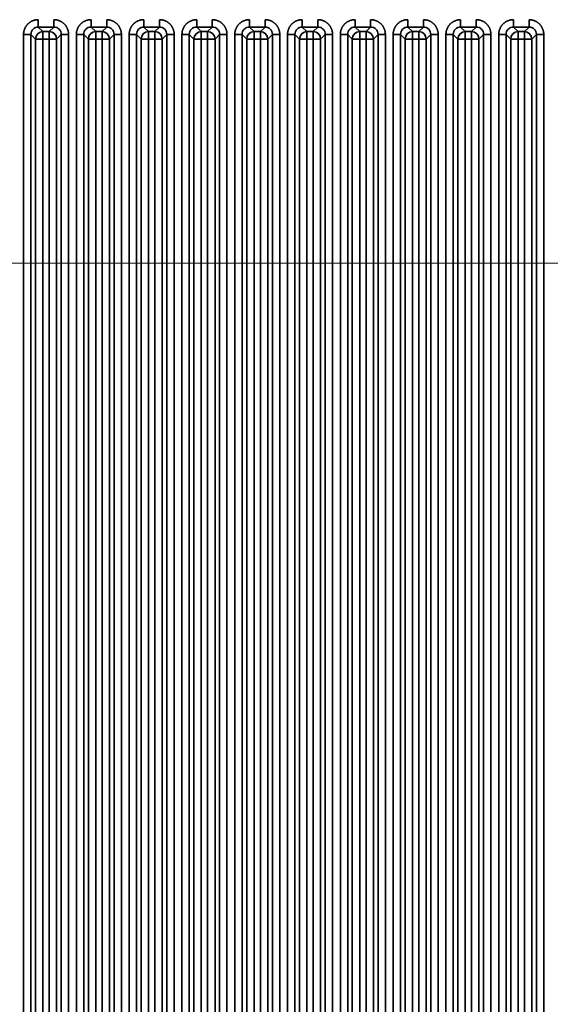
# Model space of a CAD drawing. Header units: millimetres. Extents: x 31 to 1647, y 187 to 975.
# Tile 120 of 151: x 1413 to 1464, y 634 to 727. Entities that reach past the tile are written whole.
import ezdxf

# ---------------------------------------------------------------- set-up
doc = ezdxf.new("R2010")
doc.units = ezdxf.units.MM
doc.layers.add('1', color=7, linetype='Continuous', true_color=0xffffff)
doc.styles.add('kanji2', font='simplex.shx', dxfattribs={"bigfont": 'bigfont.shx'})
doc.dimstyles.get("Standard").update_dxf_attribs({"dimtxt": 0.18, "dimasz": 0.18, "dimexe": 0.18, "dimexo": 0.0625, "dimgap": 0.09, "dimtad": 0, "dimtih": 1, "dimtoh": 1, "dimdec": 4, "dimzin": 0, "dimdsep": 46, "dimtxsty": 'Standard', "dimcen": 0.09, "dimadec": 0, "dimazin": 0, "dimtfac": 1, "dimtdec": 4, "dimtofl": 0, "dimtmove": 0, "dimatfit": 3, "dimfxl": 1, "dimtolj": 1, "dimtzin": 0, "dimarcsym": 0})

# ---------------------------------------------------------------- blocks, each defined once
blk = doc.blocks.new('_U13')
at = {"layer": '1', "color": 146, "lineweight": 13}
for p, q in [((1160.14034, 489.863674), (1160.14034, 794.404317)), ((1501.572678, 489.784801), (1501.572678, 794.404317)), ((1160.14034, 792.404317), (1163.140337, 793.208165)), ((1160.14034, 792.404317), (1501.572678, 792.404317)), ((1160.14034, 792.404317), (1163.140342, 791.600469)), ((1501.572678, 792.404317), (1498.572675, 793.208165)), ((1501.572678, 792.404317), (1498.572681, 791.600469))]:
    blk.add_line(p, q, dxfattribs=at)
at = {"layer": '1', "color": 146, "linetype": 'Continuous', "lineweight": 13, "insert": (1324.478493, 792.170809), "char_height": 3, "attachment_point": 7, "line_spacing_factor": 0.63253, "style": 'kanji2'}
blk.add_mtext('\\W0.9183;341.4', dxfattribs=at)
blk = doc.blocks.new('_Open')
at = {"color": 0, "linetype": 'ByBlock', "lineweight": -2}
for p, q in [((-1, 0.166667), (0, 0)), ((-1, -0.166667), (0, 0)), ((0, 0), (-1, 0))]:
    blk.add_line(p, q, dxfattribs=at)
blk = doc.blocks.new('_U14')
at = {"layer": '1', "color": 146, "lineweight": 13}
for p, q in [((1042.396509, 415.784238), (1042.396509, 818.404317)), ((1619.316509, 415.784238), (1619.316509, 818.404317)), ((1042.396509, 816.404317), (1045.396506, 817.208165)), ((1619.316509, 816.404317), (1616.316506, 817.208165)), ((1042.396509, 816.404317), (1619.316509, 816.404317)), ((1042.396509, 816.404317), (1045.396512, 815.600469)), ((1619.316509, 816.404317), (1616.316512, 815.600469))]:
    blk.add_line(p, q, dxfattribs=at)
at = {"layer": '1', "color": 146, "linetype": 'Continuous', "lineweight": 13, "insert": (1324.478493, 816.170809), "char_height": 3, "attachment_point": 7, "line_spacing_factor": 0.63253, "style": 'kanji2'}
blk.add_mtext('\\W0.9303;576.9', dxfattribs=at)
blk = doc.blocks.new('_U28')
at = {"layer": '1', "color": 146, "lineweight": 13}
for p, q in [((1619.316509, 703.864238), (966.892589, 703.864238)), ((968.892589, 703.864238), (968.088741, 700.864235)), ((968.892589, 703.864238), (968.892589, 415.784238)), ((968.892589, 703.864238), (969.696437, 700.864241)), ((968.892589, 415.784238), (968.088741, 418.784235)), ((968.892589, 415.784238), (969.696437, 418.784241)), ((1619.316509, 415.784238), (966.892589, 415.784238))]:
    blk.add_line(p, q, dxfattribs=at)
at = {"layer": '1', "color": 146, "linetype": 'Continuous', "lineweight": 13, "insert": (969.420097, 553.422222), "char_height": 3, "attachment_point": 7, "rotation": 90, "line_spacing_factor": 0.63253, "style": 'kanji2'}
blk.add_mtext('\\W0.9631;288.1', dxfattribs=at)

msp = doc.modelspace()

# ---------------------------------------------------------------- linework, layer by layer
at = {"layer": '1', "color": 18, "linetype": 'Continuous', "lineweight": 35}
for p, q in [((1415.1186, 726.2334), (1415.5544, 725.7976)), ((1416.5945, 726.2334), (1415.1186, 726.2334)), ((1416.1587, 725.7976), (1416.5945, 726.2334)), ((1420.1186, 726.2334), (1420.5544, 725.7976)), ((1421.5945, 726.2334), (1420.1186, 726.2334)), ((1421.1587, 725.7976), (1421.5945, 726.2334)), ((1425.1186, 726.2334), (1425.5544, 725.7976)), ((1426.5945, 726.2334), (1425.1186, 726.2334)), ((1426.1587, 725.7976), (1426.5945, 726.2334)), ((1430.1186, 726.2334), (1430.5544, 725.7976)), ((1431.5945, 726.2334), (1430.1186, 726.2334)), ((1431.1587, 725.7976), (1431.5945, 726.2334)), ((1435.1186, 726.2334), (1435.5544, 725.7976)), ((1436.5945, 726.2334), (1435.1186, 726.2334)), ((1436.1587, 725.7976), (1436.5945, 726.2334)), ((1440.1186, 726.2334), (1440.5544, 725.7976)), ((1441.5945, 726.2334), (1440.1186, 726.2334)), ((1441.1587, 725.7976), (1441.5945, 726.2334)), ((1445.1186, 726.2334), (1445.5544, 725.7976)), ((1446.5945, 726.2334), (1445.1186, 726.2334)), ((1446.1587, 725.7976), (1446.5945, 726.2334)), ((1450.1186, 726.2334), (1450.5544, 725.7976)), ((1451.5945, 726.2334), (1450.1186, 726.2334)), ((1451.1587, 725.7976), (1451.5945, 726.2334)), ((1455.1186, 726.2334), (1455.5544, 725.7976)), ((1456.5945, 726.2334), (1455.1186, 726.2334)), ((1456.1587, 725.7976), (1456.5945, 726.2334)), ((1460.1186, 726.2334), (1460.5544, 725.7976)), ((1461.5945, 726.2334), (1460.1186, 726.2334)), ((1461.1587, 725.7976), (1461.5945, 726.2334)), ((1413.7262, 446.5863), (1413.7262, 725.5372)), ((1414.8582, 725.1014), (1414.4224, 725.5372)), ((1414.4224, 725.5372), (1414.4224, 446.5863)), ((1415.5544, 725.7976), (1415.5544, 725.1014)), ((1415.5544, 725.7976), (1416.1587, 725.7976)), ((1416.1587, 725.7976), (1416.1587, 725.1014)), ((1417.2906, 725.5372), (1416.8548, 725.1014)), ((1417.2906, 446.5863), (1417.2906, 725.5372)), ((1417.9868, 725.5372), (1417.9868, 446.5863)), ((1418.7262, 446.5863), (1418.7262, 725.5372)), ((1419.8582, 725.1014), (1419.4224, 725.5372)), ((1419.4224, 725.5372), (1419.4224, 446.5863)), ((1420.5544, 725.7976), (1420.5544, 725.1014)), ((1420.5544, 725.7976), (1421.1587, 725.7976)), ((1421.1587, 725.7976), (1421.1587, 725.1014)), ((1422.2906, 725.5372), (1421.8548, 725.1014)), ((1422.2906, 446.5863), (1422.2906, 725.5372)), ((1422.9868, 725.5372), (1422.9868, 446.5863)), ((1423.7262, 446.5863), (1423.7262, 725.5372)), ((1424.8582, 725.1014), (1424.4224, 725.5372)), ((1424.4224, 725.5372), (1424.4224, 446.5863)), ((1425.5544, 725.7976), (1425.5544, 725.1014)), ((1425.5544, 725.7976), (1426.1587, 725.7976)), ((1426.1587, 725.7976), (1426.1587, 725.1014)), ((1427.2906, 725.5372), (1426.8548, 725.1014)), ((1427.2906, 446.5863), (1427.2906, 725.5372)), ((1427.9868, 725.5372), (1427.9868, 446.5863)), ((1428.7262, 446.5863), (1428.7262, 725.5372)), ((1429.8582, 725.1014), (1429.4224, 725.5372)), ((1429.4224, 725.5372), (1429.4224, 446.5863)), ((1430.5544, 725.7976), (1430.5544, 725.1014)), ((1430.5544, 725.7976), (1431.1587, 725.7976)), ((1431.1587, 725.7976), (1431.1587, 725.1014)), ((1432.2906, 725.5372), (1431.8548, 725.1014)), ((1432.2906, 446.5863), (1432.2906, 725.5372)), ((1432.9868, 725.5372), (1432.9868, 446.5863)), ((1433.7262, 446.5863), (1433.7262, 725.5372)), ((1434.8582, 725.1014), (1434.4224, 725.5372)), ((1434.4224, 725.5372), (1434.4224, 446.5863)), ((1435.5544, 725.7976), (1435.5544, 725.1014)), ((1435.5544, 725.7976), (1436.1587, 725.7976)), ((1436.1587, 725.7976), (1436.1587, 725.1014)), ((1437.2906, 725.5372), (1436.8548, 725.1014)), ((1437.2906, 446.5863), (1437.2906, 725.5372)), ((1437.9868, 725.5372), (1437.9868, 446.5863)), ((1438.7262, 446.5863), (1438.7262, 725.5372)), ((1439.8582, 725.1014), (1439.4224, 725.5372)), ((1439.4224, 725.5372), (1439.4224, 446.5863)), ((1440.5544, 725.7976), (1440.5544, 725.1014)), ((1440.5544, 725.7976), (1441.1587, 725.7976)), ((1441.1587, 725.7976), (1441.1587, 725.1014)), ((1442.2906, 725.5372), (1441.8548, 725.1014)), ((1442.2906, 446.5863), (1442.2906, 725.5372)), ((1442.9868, 725.5372), (1442.9868, 446.5863)), ((1443.7262, 446.5863), (1443.7262, 725.5372)), ((1444.8582, 725.1014), (1444.4224, 725.5372)), ((1444.4224, 725.5372), (1444.4224, 446.5863)), ((1445.5544, 725.7976), (1445.5544, 725.1014)), ((1445.5544, 725.7976), (1446.1587, 725.7976)), ((1446.1587, 725.7976), (1446.1587, 725.1014)), ((1447.2906, 725.5372), (1446.8548, 725.1014)), ((1447.2906, 446.5863), (1447.2906, 725.5372)), ((1447.9868, 725.5372), (1447.9868, 446.5863)), ((1448.7262, 394.1113), (1448.7262, 725.5372)), ((1449.8582, 725.1014), (1449.4224, 725.5372)), ((1449.4224, 725.5372), (1449.4224, 394.1113)), ((1450.5544, 725.7976), (1450.5544, 725.1014)), ((1450.5544, 725.7976), (1451.1587, 725.7976)), ((1451.1587, 725.7976), (1451.1587, 725.1014)), ((1452.2906, 725.5372), (1451.8548, 725.1014)), ((1452.2906, 394.1113), (1452.2906, 725.5372)), ((1452.9868, 725.5372), (1452.9868, 394.1113)), ((1453.7262, 394.1113), (1453.7262, 725.5372)), ((1454.8582, 725.1014), (1454.4224, 725.5372)), ((1454.4224, 725.5372), (1454.4224, 394.1113)), ((1455.5544, 725.7976), (1455.5544, 725.1014)), ((1455.5544, 725.7976), (1456.1587, 725.7976)), ((1456.1587, 725.7976), (1456.1587, 725.1014)), ((1457.2906, 725.5372), (1456.8548, 725.1014)), ((1457.2906, 394.1113), (1457.2906, 725.5372)), ((1457.9868, 725.5372), (1457.9868, 394.1113)), ((1458.7262, 394.1113), (1458.7262, 725.5372)), ((1459.8582, 725.1014), (1459.4224, 725.5372)), ((1459.4224, 725.5372), (1459.4224, 394.1113)), ((1460.5544, 725.7976), (1460.5544, 725.1014)), ((1460.5544, 725.7976), (1461.1587, 725.7976)), ((1461.1587, 725.7976), (1461.1587, 725.1014)), ((1462.2906, 725.5372), (1461.8548, 725.1014)), ((1462.2906, 394.1113), (1462.2906, 725.5372)), ((1462.9868, 725.5372), (1462.9868, 394.1113)), ((1415.5544, 725.1014), (1414.8582, 725.1014)), ((1414.8582, 447.0221), (1414.8582, 725.1014)), ((1415.5544, 725.1014), (1415.5544, 447.0221)), ((1416.1587, 725.1014), (1415.5544, 725.1014)), ((1416.1587, 447.0221), (1416.1587, 725.1014)), ((1416.8548, 725.1014), (1416.1587, 725.1014)), ((1416.8548, 725.1014), (1416.8548, 447.0221)), ((1420.5544, 725.1014), (1419.8582, 725.1014)), ((1419.8582, 447.0221), (1419.8582, 725.1014)), ((1420.5544, 725.1014), (1420.5544, 447.0221)), ((1421.1587, 725.1014), (1420.5544, 725.1014)), ((1421.8548, 725.1014), (1421.1587, 725.1014)), ((1421.1587, 447.0221), (1421.1587, 725.1014)), ((1421.8548, 725.1014), (1421.8548, 447.0221)), ((1425.5544, 725.1014), (1424.8582, 725.1014)), ((1424.8582, 447.0221), (1424.8582, 725.1014)), ((1425.5544, 725.1014), (1425.5544, 447.0221)), ((1426.1587, 725.1014), (1425.5544, 725.1014)), ((1426.8548, 725.1014), (1426.1587, 725.1014)), ((1426.1587, 447.0221), (1426.1587, 725.1014)), ((1426.8548, 725.1014), (1426.8548, 447.0221)), ((1430.5544, 725.1014), (1429.8582, 725.1014)), ((1429.8582, 447.0221), (1429.8582, 725.1014)), ((1430.5544, 725.1014), (1430.5544, 447.0221)), ((1431.1587, 725.1014), (1430.5544, 725.1014)), ((1431.8548, 725.1014), (1431.1587, 725.1014)), ((1431.1587, 447.0221), (1431.1587, 725.1014)), ((1431.8548, 725.1014), (1431.8548, 447.0221)), ((1435.5544, 725.1014), (1434.8582, 725.1014)), ((1434.8582, 447.0221), (1434.8582, 725.1014)), ((1435.5544, 725.1014), (1435.5544, 447.0221)), ((1436.1587, 725.1014), (1435.5544, 725.1014)), ((1436.8548, 725.1014), (1436.1587, 725.1014)), ((1436.1587, 447.0221), (1436.1587, 725.1014)), ((1436.8548, 725.1014), (1436.8548, 447.0221)), ((1440.5544, 725.1014), (1439.8582, 725.1014)), ((1439.8582, 447.0221), (1439.8582, 725.1014)), ((1440.5544, 725.1014), (1440.5544, 447.0221)), ((1441.1587, 725.1014), (1440.5544, 725.1014)), ((1441.1587, 447.0221), (1441.1587, 725.1014)), ((1441.8548, 725.1014), (1441.1587, 725.1014)), ((1441.8548, 725.1014), (1441.8548, 447.0221)), ((1445.5544, 725.1014), (1444.8582, 725.1014)), ((1444.8582, 447.0221), (1444.8582, 725.1014)), ((1445.5544, 725.1014), (1445.5544, 447.0221)), ((1446.1587, 725.1014), (1445.5544, 725.1014)), ((1446.8548, 725.1014), (1446.1587, 725.1014)), ((1446.1587, 447.0221), (1446.1587, 725.1014)), ((1446.8548, 725.1014), (1446.8548, 447.0221)), ((1450.5544, 725.1014), (1449.8582, 725.1014)), ((1449.8582, 394.5471), (1449.8582, 725.1014)), ((1450.5544, 725.1014), (1450.5544, 394.5471)), ((1451.1587, 725.1014), (1450.5544, 725.1014)), ((1451.1587, 394.5471), (1451.1587, 725.1014)), ((1451.8548, 725.1014), (1451.1587, 725.1014)), ((1451.8548, 725.1014), (1451.8548, 394.5471)), ((1455.5544, 725.1014), (1454.8582, 725.1014)), ((1454.8582, 394.5471), (1454.8582, 725.1014)), ((1455.5544, 725.1014), (1455.5544, 394.5471)), ((1456.1587, 725.1014), (1455.5544, 725.1014)), ((1456.1587, 394.5471), (1456.1587, 725.1014)), ((1456.8548, 725.1014), (1456.1587, 725.1014)), ((1456.8548, 725.1014), (1456.8548, 394.5471)), ((1460.5544, 725.1014), (1459.8582, 725.1014)), ((1459.8582, 394.5471), (1459.8582, 725.1014)), ((1460.5544, 725.1014), (1460.5544, 394.5471)), ((1461.1587, 725.1014), (1460.5544, 725.1014)), ((1461.1587, 394.5471), (1461.1587, 725.1014)), ((1461.8548, 725.1014), (1461.1587, 725.1014)), ((1461.8548, 725.1014), (1461.8548, 394.5471))]:
    msp.add_line(p, q, dxfattribs=at)
for centre, major_axis in [((1415.5544, 725.1014), (0.495, 0.495)), ((1416.1587, 725.1014), (0.495, -0.495)), ((1420.5544, 725.1014), (0.495, 0.495)), ((1421.1587, 725.1014), (0.495, -0.495)), ((1425.5544, 725.1014), (0.495, 0.495)), ((1426.1587, 725.1014), (0.495, -0.495)), ((1430.5544, 725.1014), (0.495, 0.495)), ((1431.1587, 725.1014), (0.495, -0.495)), ((1435.5544, 725.1014), (0.495, 0.495)), ((1436.1587, 725.1014), (0.495, -0.495)), ((1440.5544, 725.1014), (0.495, 0.495)), ((1441.1587, 725.1014), (0.495, -0.495)), ((1445.5544, 725.1014), (0.495, 0.495)), ((1446.1587, 725.1014), (0.495, -0.495)), ((1450.5544, 725.1014), (0.495, 0.495)), ((1451.1587, 725.1014), (0.495, -0.495)), ((1455.5544, 725.1014), (0.495, 0.495)), ((1456.1587, 725.1014), (0.495, -0.495)), ((1460.5544, 725.1014), (0.495, 0.495)), ((1461.1587, 725.1014), (0.495, -0.495))]:
    msp.add_ellipse(centre, major_axis=major_axis, ratio=0.989133, start_param=0.7908614, end_param=2.3507313, dxfattribs=at)
for points in [[(1413.7262, 725.5372), (1413.7262, 725.8149), (1413.9373, 726.3266), (1414.3281, 726.7178), (1414.8403, 726.9295), (1415.1186, 726.9295)], [(1416.5945, 726.9295), (1416.8722, 726.9295), (1417.3839, 726.7185), (1417.7751, 726.3276), (1417.9868, 725.8155), (1417.9868, 725.5372)], [(1418.7262, 725.5372), (1418.7262, 725.8149), (1418.9373, 726.3266), (1419.3281, 726.7178), (1419.8403, 726.9295), (1420.1186, 726.9295)], [(1421.5945, 726.9295), (1421.8722, 726.9295), (1422.3839, 726.7185), (1422.7751, 726.3276), (1422.9868, 725.8155), (1422.9868, 725.5372)], [(1423.7262, 725.5372), (1423.7262, 725.8149), (1423.9373, 726.3266), (1424.3281, 726.7178), (1424.8403, 726.9295), (1425.1186, 726.9295)], [(1426.5945, 726.9295), (1426.8722, 726.9295), (1427.3839, 726.7185), (1427.7751, 726.3276), (1427.9868, 725.8155), (1427.9868, 725.5372)], [(1428.7262, 725.5372), (1428.7262, 725.8149), (1428.9373, 726.3266), (1429.3281, 726.7178), (1429.8403, 726.9295), (1430.1186, 726.9295)], [(1431.5945, 726.9295), (1431.8722, 726.9295), (1432.3839, 726.7185), (1432.7751, 726.3276), (1432.9868, 725.8155), (1432.9868, 725.5372)], [(1433.7262, 725.5372), (1433.7262, 725.8149), (1433.9373, 726.3266), (1434.3281, 726.7178), (1434.8403, 726.9295), (1435.1186, 726.9295)], [(1436.5945, 726.9295), (1436.8722, 726.9295), (1437.3839, 726.7185), (1437.7751, 726.3276), (1437.9868, 725.8155), (1437.9868, 725.5372)], [(1438.7262, 725.5372), (1438.7262, 725.8149), (1438.9373, 726.3266), (1439.3281, 726.7178), (1439.8403, 726.9295), (1440.1186, 726.9295)], [(1441.5945, 726.9295), (1441.8722, 726.9295), (1442.3839, 726.7185), (1442.7751, 726.3276), (1442.9868, 725.8155), (1442.9868, 725.5372)], [(1443.7262, 725.5372), (1443.7262, 725.8149), (1443.9373, 726.3266), (1444.3281, 726.7178), (1444.8403, 726.9295), (1445.1186, 726.9295)], [(1446.5945, 726.9295), (1446.8722, 726.9295), (1447.3839, 726.7185), (1447.7751, 726.3276), (1447.9868, 725.8155), (1447.9868, 725.5372)], [(1448.7262, 725.5372), (1448.7262, 725.8149), (1448.9373, 726.3266), (1449.3281, 726.7178), (1449.8403, 726.9295), (1450.1186, 726.9295)], [(1451.5945, 726.9295), (1451.8722, 726.9295), (1452.3839, 726.7185), (1452.7751, 726.3276), (1452.9868, 725.8155), (1452.9868, 725.5372)], [(1453.7262, 725.5372), (1453.7262, 725.8149), (1453.9373, 726.3266), (1454.3281, 726.7178), (1454.8403, 726.9295), (1455.1186, 726.9295)], [(1456.5945, 726.9295), (1456.8722, 726.9295), (1457.3839, 726.7185), (1457.7751, 726.3276), (1457.9868, 725.8155), (1457.9868, 725.5372)], [(1458.7262, 725.5372), (1458.7262, 725.8149), (1458.9373, 726.3266), (1459.3281, 726.7178), (1459.8403, 726.9295), (1460.1186, 726.9295)], [(1461.5945, 726.9295), (1461.8722, 726.9295), (1462.3839, 726.7185), (1462.7751, 726.3276), (1462.9868, 725.8155), (1462.9868, 725.5372)]]:
    msp.add_open_spline(points, degree=2, dxfattribs=at)
for points, knots in [([(1415.1186, 726.2334), (1415.0265, 726.2239), (1414.8434, 726.2051), (1414.6111, 726.0446), (1414.4507, 725.8124), (1414.4319, 725.6293), (1414.4224, 725.5372)], [0, 0, 0, 0, 0.2513614, 0.5, 0.7486386, 1, 1, 1, 1]), ([(1415.1186, 726.9295), (1415.1186, 726.8868), (1415.1186, 726.844), (1415.1186, 726.7599), (1415.1186, 726.7186), (1415.1186, 726.6387), (1415.1186, 726.6002), (1415.1186, 726.5273), (1415.1186, 726.4929), (1415.1186, 726.4294), (1415.1186, 726.4002), (1415.1186, 726.3481), (1415.1186, 726.3252), (1415.1186, 726.2864), (1415.1186, 726.2705), (1415.1186, 726.2462), (1415.1186, 726.2378), (1415.1186, 726.2334)], [0, 0, 0, 0, 0.125, 0.125, 0.25, 0.25, 0.375, 0.375, 0.5, 0.5, 0.625, 0.625, 0.75, 0.75, 0.875, 0.875, 1, 1, 1, 1]), ([(1416.5945, 726.9295), (1416.5945, 726.8868), (1416.5944, 726.844), (1416.5944, 726.76), (1416.5943, 726.7187), (1416.5942, 726.6388), (1416.5942, 726.6003), (1416.5941, 726.5274), (1416.5941, 726.493), (1416.594, 726.4296), (1416.594, 726.4004), (1416.5939, 726.3485), (1416.5939, 726.3256), (1416.594, 726.287), (1416.594, 726.2712), (1416.5942, 726.2471), (1416.5943, 726.2388), (1416.5945, 726.2345)], [0, 0, 0, 0, 0.125, 0.125, 0.25, 0.25, 0.375, 0.375, 0.5, 0.5, 0.625, 0.625, 0.75, 0.75, 0.875, 0.875, 1, 1, 1, 1]), ([(1417.2906, 725.5372), (1417.2812, 725.6293), (1417.2623, 725.8124), (1417.1019, 726.0446), (1416.8697, 726.2051), (1416.6865, 726.2239), (1416.5945, 726.2334)], [0, 0, 0, 0, 0.2513614, 0.5, 0.7486386, 1, 1, 1, 1]), ([(1420.1186, 726.2334), (1420.0265, 726.2239), (1419.8434, 726.2051), (1419.6111, 726.0446), (1419.4507, 725.8124), (1419.4319, 725.6293), (1419.4224, 725.5372)], [0, 0, 0, 0, 0.2513614, 0.5, 0.7486386, 1, 1, 1, 1]), ([(1420.1186, 726.9295), (1420.1186, 726.8868), (1420.1186, 726.844), (1420.1186, 726.7599), (1420.1186, 726.7186), (1420.1186, 726.6387), (1420.1186, 726.6002), (1420.1186, 726.5273), (1420.1186, 726.4929), (1420.1186, 726.4294), (1420.1186, 726.4002), (1420.1186, 726.3481), (1420.1186, 726.3252), (1420.1186, 726.2864), (1420.1186, 726.2705), (1420.1186, 726.2462), (1420.1186, 726.2378), (1420.1186, 726.2334)], [0, 0, 0, 0, 0.125, 0.125, 0.25, 0.25, 0.375, 0.375, 0.5, 0.5, 0.625, 0.625, 0.75, 0.75, 0.875, 0.875, 1, 1, 1, 1]), ([(1421.5945, 726.9295), (1421.5945, 726.8868), (1421.5944, 726.844), (1421.5944, 726.76), (1421.5943, 726.7187), (1421.5942, 726.6388), (1421.5942, 726.6003), (1421.5941, 726.5274), (1421.5941, 726.493), (1421.594, 726.4296), (1421.594, 726.4004), (1421.5939, 726.3485), (1421.5939, 726.3256), (1421.594, 726.287), (1421.594, 726.2712), (1421.5942, 726.2471), (1421.5943, 726.2388), (1421.5945, 726.2345)], [0, 0, 0, 0, 0.125, 0.125, 0.25, 0.25, 0.375, 0.375, 0.5, 0.5, 0.625, 0.625, 0.75, 0.75, 0.875, 0.875, 1, 1, 1, 1]), ([(1422.2906, 725.5372), (1422.2812, 725.6293), (1422.2623, 725.8124), (1422.1019, 726.0446), (1421.8697, 726.2051), (1421.6865, 726.2239), (1421.5945, 726.2334)], [0, 0, 0, 0, 0.2513614, 0.5, 0.7486386, 1, 1, 1, 1]), ([(1425.1186, 726.2334), (1425.0265, 726.2239), (1424.8434, 726.2051), (1424.6111, 726.0446), (1424.4507, 725.8124), (1424.4319, 725.6293), (1424.4224, 725.5372)], [0, 0, 0, 0, 0.2513614, 0.5, 0.7486386, 1, 1, 1, 1]), ([(1425.1186, 726.9295), (1425.1186, 726.8868), (1425.1186, 726.844), (1425.1186, 726.7599), (1425.1186, 726.7186), (1425.1186, 726.6387), (1425.1186, 726.6002), (1425.1186, 726.5273), (1425.1186, 726.4929), (1425.1186, 726.4294), (1425.1186, 726.4002), (1425.1186, 726.3481), (1425.1186, 726.3252), (1425.1186, 726.2864), (1425.1186, 726.2705), (1425.1186, 726.2462), (1425.1186, 726.2378), (1425.1186, 726.2334)], [0, 0, 0, 0, 0.125, 0.125, 0.25, 0.25, 0.375, 0.375, 0.5, 0.5, 0.625, 0.625, 0.75, 0.75, 0.875, 0.875, 1, 1, 1, 1]), ([(1426.5945, 726.9295), (1426.5945, 726.8868), (1426.5944, 726.844), (1426.5944, 726.76), (1426.5943, 726.7187), (1426.5942, 726.6388), (1426.5942, 726.6003), (1426.5941, 726.5274), (1426.5941, 726.493), (1426.594, 726.4296), (1426.594, 726.4004), (1426.5939, 726.3485), (1426.5939, 726.3256), (1426.594, 726.287), (1426.594, 726.2712), (1426.5942, 726.2471), (1426.5943, 726.2388), (1426.5945, 726.2345)], [0, 0, 0, 0, 0.125, 0.125, 0.25, 0.25, 0.375, 0.375, 0.5, 0.5, 0.625, 0.625, 0.75, 0.75, 0.875, 0.875, 1, 1, 1, 1]), ([(1427.2906, 725.5372), (1427.2812, 725.6293), (1427.2623, 725.8124), (1427.1019, 726.0446), (1426.8697, 726.2051), (1426.6865, 726.2239), (1426.5945, 726.2334)], [0, 0, 0, 0, 0.2513614, 0.5, 0.7486386, 1, 1, 1, 1]), ([(1430.1186, 726.2334), (1430.0265, 726.2239), (1429.8434, 726.2051), (1429.6111, 726.0446), (1429.4507, 725.8124), (1429.4319, 725.6293), (1429.4224, 725.5372)], [0, 0, 0, 0, 0.2513614, 0.5, 0.7486386, 1, 1, 1, 1]), ([(1430.1186, 726.9295), (1430.1186, 726.8868), (1430.1186, 726.844), (1430.1186, 726.7599), (1430.1186, 726.7186), (1430.1186, 726.6387), (1430.1186, 726.6002), (1430.1186, 726.5273), (1430.1186, 726.4929), (1430.1186, 726.4294), (1430.1186, 726.4002), (1430.1186, 726.3481), (1430.1186, 726.3252), (1430.1186, 726.2864), (1430.1186, 726.2705), (1430.1186, 726.2462), (1430.1186, 726.2378), (1430.1186, 726.2334)], [0, 0, 0, 0, 0.125, 0.125, 0.25, 0.25, 0.375, 0.375, 0.5, 0.5, 0.625, 0.625, 0.75, 0.75, 0.875, 0.875, 1, 1, 1, 1]), ([(1431.5945, 726.9295), (1431.5945, 726.8868), (1431.5944, 726.844), (1431.5944, 726.76), (1431.5943, 726.7187), (1431.5942, 726.6388), (1431.5942, 726.6003), (1431.5941, 726.5274), (1431.5941, 726.493), (1431.594, 726.4296), (1431.594, 726.4004), (1431.5939, 726.3485), (1431.5939, 726.3256), (1431.594, 726.287), (1431.594, 726.2712), (1431.5942, 726.2471), (1431.5943, 726.2388), (1431.5945, 726.2345)], [0, 0, 0, 0, 0.125, 0.125, 0.25, 0.25, 0.375, 0.375, 0.5, 0.5, 0.625, 0.625, 0.75, 0.75, 0.875, 0.875, 1, 1, 1, 1]), ([(1432.2906, 725.5372), (1432.2812, 725.6293), (1432.2623, 725.8124), (1432.1019, 726.0446), (1431.8697, 726.2051), (1431.6865, 726.2239), (1431.5945, 726.2334)], [0, 0, 0, 0, 0.2513614, 0.5, 0.7486386, 1, 1, 1, 1]), ([(1435.1186, 726.2334), (1435.0265, 726.2239), (1434.8434, 726.2051), (1434.6111, 726.0446), (1434.4507, 725.8124), (1434.4319, 725.6293), (1434.4224, 725.5372)], [0, 0, 0, 0, 0.2513614, 0.5, 0.7486386, 1, 1, 1, 1]), ([(1435.1186, 726.9295), (1435.1186, 726.8868), (1435.1186, 726.844), (1435.1186, 726.7599), (1435.1186, 726.7186), (1435.1186, 726.6387), (1435.1186, 726.6002), (1435.1186, 726.5273), (1435.1186, 726.4929), (1435.1186, 726.4294), (1435.1186, 726.4002), (1435.1186, 726.3481), (1435.1186, 726.3252), (1435.1186, 726.2864), (1435.1186, 726.2705), (1435.1186, 726.2462), (1435.1186, 726.2378), (1435.1186, 726.2334)], [0, 0, 0, 0, 0.125, 0.125, 0.25, 0.25, 0.375, 0.375, 0.5, 0.5, 0.625, 0.625, 0.75, 0.75, 0.875, 0.875, 1, 1, 1, 1]), ([(1436.5945, 726.9295), (1436.5945, 726.8868), (1436.5944, 726.844), (1436.5944, 726.76), (1436.5943, 726.7187), (1436.5942, 726.6388), (1436.5942, 726.6003), (1436.5941, 726.5274), (1436.5941, 726.493), (1436.594, 726.4296), (1436.594, 726.4004), (1436.5939, 726.3485), (1436.5939, 726.3256), (1436.594, 726.287), (1436.594, 726.2712), (1436.5942, 726.2471), (1436.5943, 726.2388), (1436.5945, 726.2345)], [0, 0, 0, 0, 0.125, 0.125, 0.25, 0.25, 0.375, 0.375, 0.5, 0.5, 0.625, 0.625, 0.75, 0.75, 0.875, 0.875, 1, 1, 1, 1]), ([(1437.2906, 725.5372), (1437.2812, 725.6293), (1437.2623, 725.8124), (1437.1019, 726.0446), (1436.8697, 726.2051), (1436.6865, 726.2239), (1436.5945, 726.2334)], [0, 0, 0, 0, 0.2513614, 0.5, 0.7486386, 1, 1, 1, 1]), ([(1440.1186, 726.2334), (1440.0265, 726.2239), (1439.8434, 726.2051), (1439.6111, 726.0446), (1439.4507, 725.8124), (1439.4319, 725.6293), (1439.4224, 725.5372)], [0, 0, 0, 0, 0.2513614, 0.5, 0.7486386, 1, 1, 1, 1]), ([(1440.1186, 726.9295), (1440.1186, 726.8868), (1440.1186, 726.844), (1440.1186, 726.7599), (1440.1186, 726.7186), (1440.1186, 726.6387), (1440.1186, 726.6002), (1440.1186, 726.5273), (1440.1186, 726.4929), (1440.1186, 726.4294), (1440.1186, 726.4002), (1440.1186, 726.3481), (1440.1186, 726.3252), (1440.1186, 726.2864), (1440.1186, 726.2705), (1440.1186, 726.2462), (1440.1186, 726.2378), (1440.1186, 726.2334)], [0, 0, 0, 0, 0.125, 0.125, 0.25, 0.25, 0.375, 0.375, 0.5, 0.5, 0.625, 0.625, 0.75, 0.75, 0.875, 0.875, 1, 1, 1, 1]), ([(1441.5945, 726.9295), (1441.5945, 726.8868), (1441.5944, 726.844), (1441.5944, 726.76), (1441.5943, 726.7187), (1441.5942, 726.6388), (1441.5942, 726.6003), (1441.5941, 726.5274), (1441.5941, 726.493), (1441.594, 726.4296), (1441.594, 726.4004), (1441.5939, 726.3485), (1441.5939, 726.3256), (1441.594, 726.287), (1441.594, 726.2712), (1441.5942, 726.2471), (1441.5943, 726.2388), (1441.5945, 726.2345)], [0, 0, 0, 0, 0.125, 0.125, 0.25, 0.25, 0.375, 0.375, 0.5, 0.5, 0.625, 0.625, 0.75, 0.75, 0.875, 0.875, 1, 1, 1, 1]), ([(1442.2906, 725.5372), (1442.2812, 725.6293), (1442.2623, 725.8124), (1442.1019, 726.0446), (1441.8697, 726.2051), (1441.6865, 726.2239), (1441.5945, 726.2334)], [0, 0, 0, 0, 0.2513614, 0.5, 0.7486386, 1, 1, 1, 1]), ([(1445.1186, 726.2334), (1445.0265, 726.2239), (1444.8434, 726.2051), (1444.6111, 726.0446), (1444.4507, 725.8124), (1444.4319, 725.6293), (1444.4224, 725.5372)], [0, 0, 0, 0, 0.2513614, 0.5, 0.7486386, 1, 1, 1, 1]), ([(1445.1186, 726.9295), (1445.1186, 726.8868), (1445.1186, 726.844), (1445.1186, 726.7599), (1445.1186, 726.7186), (1445.1186, 726.6387), (1445.1186, 726.6002), (1445.1186, 726.5273), (1445.1186, 726.4929), (1445.1186, 726.4294), (1445.1186, 726.4002), (1445.1186, 726.3481), (1445.1186, 726.3252), (1445.1186, 726.2864), (1445.1186, 726.2705), (1445.1186, 726.2462), (1445.1186, 726.2378), (1445.1186, 726.2334)], [0, 0, 0, 0, 0.125, 0.125, 0.25, 0.25, 0.375, 0.375, 0.5, 0.5, 0.625, 0.625, 0.75, 0.75, 0.875, 0.875, 1, 1, 1, 1]), ([(1446.5945, 726.9295), (1446.5945, 726.8868), (1446.5944, 726.844), (1446.5944, 726.76), (1446.5943, 726.7187), (1446.5942, 726.6388), (1446.5942, 726.6003), (1446.5941, 726.5274), (1446.5941, 726.493), (1446.594, 726.4296), (1446.594, 726.4004), (1446.5939, 726.3485), (1446.5939, 726.3256), (1446.594, 726.287), (1446.594, 726.2712), (1446.5942, 726.2471), (1446.5943, 726.2388), (1446.5945, 726.2345)], [0, 0, 0, 0, 0.125, 0.125, 0.25, 0.25, 0.375, 0.375, 0.5, 0.5, 0.625, 0.625, 0.75, 0.75, 0.875, 0.875, 1, 1, 1, 1]), ([(1447.2906, 725.5372), (1447.2812, 725.6293), (1447.2623, 725.8124), (1447.1019, 726.0446), (1446.8697, 726.2051), (1446.6865, 726.2239), (1446.5945, 726.2334)], [0, 0, 0, 0, 0.2513614, 0.5, 0.7486386, 1, 1, 1, 1]), ([(1450.1186, 726.2334), (1450.0265, 726.2239), (1449.8434, 726.2051), (1449.6111, 726.0446), (1449.4507, 725.8124), (1449.4319, 725.6293), (1449.4224, 725.5372)], [0, 0, 0, 0, 0.2513614, 0.5, 0.7486386, 1, 1, 1, 1]), ([(1450.1186, 726.9295), (1450.1186, 726.8868), (1450.1186, 726.844), (1450.1186, 726.7599), (1450.1186, 726.7186), (1450.1186, 726.6387), (1450.1186, 726.6002), (1450.1186, 726.5273), (1450.1186, 726.4929), (1450.1186, 726.4294), (1450.1186, 726.4002), (1450.1186, 726.3481), (1450.1186, 726.3252), (1450.1186, 726.2864), (1450.1186, 726.2705), (1450.1186, 726.2462), (1450.1186, 726.2378), (1450.1186, 726.2334)], [0, 0, 0, 0, 0.125, 0.125, 0.25, 0.25, 0.375, 0.375, 0.5, 0.5, 0.625, 0.625, 0.75, 0.75, 0.875, 0.875, 1, 1, 1, 1]), ([(1451.5945, 726.9295), (1451.5945, 726.8868), (1451.5944, 726.844), (1451.5944, 726.76), (1451.5943, 726.7187), (1451.5942, 726.6388), (1451.5942, 726.6003), (1451.5941, 726.5274), (1451.5941, 726.493), (1451.594, 726.4296), (1451.594, 726.4004), (1451.5939, 726.3485), (1451.5939, 726.3256), (1451.594, 726.287), (1451.594, 726.2712), (1451.5942, 726.2471), (1451.5943, 726.2388), (1451.5945, 726.2345)], [0, 0, 0, 0, 0.125, 0.125, 0.25, 0.25, 0.375, 0.375, 0.5, 0.5, 0.625, 0.625, 0.75, 0.75, 0.875, 0.875, 1, 1, 1, 1]), ([(1452.2906, 725.5372), (1452.2812, 725.6293), (1452.2623, 725.8124), (1452.1019, 726.0446), (1451.8697, 726.2051), (1451.6865, 726.2239), (1451.5945, 726.2334)], [0, 0, 0, 0, 0.2513614, 0.5, 0.7486386, 1, 1, 1, 1]), ([(1455.1186, 726.2334), (1455.0265, 726.2239), (1454.8434, 726.2051), (1454.6111, 726.0446), (1454.4507, 725.8124), (1454.4319, 725.6293), (1454.4224, 725.5372)], [0, 0, 0, 0, 0.2513614, 0.5, 0.7486386, 1, 1, 1, 1]), ([(1455.1186, 726.9295), (1455.1186, 726.8868), (1455.1186, 726.844), (1455.1186, 726.7599), (1455.1186, 726.7186), (1455.1186, 726.6387), (1455.1186, 726.6002), (1455.1186, 726.5273), (1455.1186, 726.4929), (1455.1186, 726.4294), (1455.1186, 726.4002), (1455.1186, 726.3481), (1455.1186, 726.3252), (1455.1186, 726.2864), (1455.1186, 726.2705), (1455.1186, 726.2462), (1455.1186, 726.2378), (1455.1186, 726.2334)], [0, 0, 0, 0, 0.125, 0.125, 0.25, 0.25, 0.375, 0.375, 0.5, 0.5, 0.625, 0.625, 0.75, 0.75, 0.875, 0.875, 1, 1, 1, 1]), ([(1456.5945, 726.9295), (1456.5945, 726.8868), (1456.5944, 726.844), (1456.5944, 726.76), (1456.5943, 726.7187), (1456.5942, 726.6388), (1456.5942, 726.6003), (1456.5941, 726.5274), (1456.5941, 726.493), (1456.594, 726.4296), (1456.594, 726.4004), (1456.5939, 726.3485), (1456.5939, 726.3256), (1456.594, 726.287), (1456.594, 726.2712), (1456.5942, 726.2471), (1456.5943, 726.2388), (1456.5945, 726.2345)], [0, 0, 0, 0, 0.125, 0.125, 0.25, 0.25, 0.375, 0.375, 0.5, 0.5, 0.625, 0.625, 0.75, 0.75, 0.875, 0.875, 1, 1, 1, 1]), ([(1457.2906, 725.5372), (1457.2812, 725.6293), (1457.2623, 725.8124), (1457.1019, 726.0446), (1456.8697, 726.2051), (1456.6865, 726.2239), (1456.5945, 726.2334)], [0, 0, 0, 0, 0.2513614, 0.5, 0.7486386, 1, 1, 1, 1]), ([(1460.1186, 726.2334), (1460.0265, 726.2239), (1459.8434, 726.2051), (1459.6111, 726.0446), (1459.4507, 725.8124), (1459.4319, 725.6293), (1459.4224, 725.5372)], [0, 0, 0, 0, 0.2513614, 0.5, 0.7486386, 1, 1, 1, 1]), ([(1460.1186, 726.9295), (1460.1186, 726.8868), (1460.1186, 726.844), (1460.1186, 726.7599), (1460.1186, 726.7186), (1460.1186, 726.6387), (1460.1186, 726.6002), (1460.1186, 726.5273), (1460.1186, 726.4929), (1460.1186, 726.4294), (1460.1186, 726.4002), (1460.1186, 726.3481), (1460.1186, 726.3252), (1460.1186, 726.2864), (1460.1186, 726.2705), (1460.1186, 726.2462), (1460.1186, 726.2378), (1460.1186, 726.2334)], [0, 0, 0, 0, 0.125, 0.125, 0.25, 0.25, 0.375, 0.375, 0.5, 0.5, 0.625, 0.625, 0.75, 0.75, 0.875, 0.875, 1, 1, 1, 1]), ([(1461.5945, 726.9295), (1461.5945, 726.8868), (1461.5944, 726.844), (1461.5944, 726.76), (1461.5943, 726.7187), (1461.5942, 726.6388), (1461.5942, 726.6003), (1461.5941, 726.5274), (1461.5941, 726.493), (1461.594, 726.4296), (1461.594, 726.4004), (1461.5939, 726.3485), (1461.5939, 726.3256), (1461.594, 726.287), (1461.594, 726.2712), (1461.5942, 726.2471), (1461.5943, 726.2388), (1461.5945, 726.2345)], [0, 0, 0, 0, 0.125, 0.125, 0.25, 0.25, 0.375, 0.375, 0.5, 0.5, 0.625, 0.625, 0.75, 0.75, 0.875, 0.875, 1, 1, 1, 1]), ([(1462.2906, 725.5372), (1462.2812, 725.6293), (1462.2623, 725.8124), (1462.1019, 726.0446), (1461.8697, 726.2051), (1461.6865, 726.2239), (1461.5945, 726.2334)], [0, 0, 0, 0, 0.2513614, 0.5, 0.7486386, 1, 1, 1, 1]), ([(1413.7262, 725.5372), (1413.769, 725.5372), (1413.8117, 725.5372), (1413.8958, 725.5371), (1413.9371, 725.5371), (1414.0169, 725.537), (1414.0554, 725.5369), (1414.1283, 725.5368), (1414.1627, 725.5368), (1414.2262, 725.5367), (1414.2553, 725.5367), (1414.3073, 725.5367), (1414.3301, 725.5367), (1414.3688, 725.5367), (1414.3846, 725.5368), (1414.4087, 725.5369), (1414.4169, 725.5371), (1414.4212, 725.5372)], [0, 0, 0, 0, 0.125, 0.125, 0.25, 0.25, 0.375, 0.375, 0.5, 0.5, 0.625, 0.625, 0.75, 0.75, 0.875, 0.875, 1, 1, 1, 1]), ([(1417.2918, 725.5372), (1417.2961, 725.5371), (1417.3044, 725.5369), (1417.3284, 725.5368), (1417.3442, 725.5367), (1417.3829, 725.5367), (1417.4058, 725.5367), (1417.4577, 725.5367), (1417.4868, 725.5367), (1417.5503, 725.5368), (1417.5847, 725.5368), (1417.6576, 725.5369), (1417.6961, 725.537), (1417.7759, 725.5371), (1417.8172, 725.5371), (1417.9013, 725.5372), (1417.9441, 725.5372), (1417.9868, 725.5372)], [0, 0, 0, 0, 0.125, 0.125, 0.25, 0.25, 0.375, 0.375, 0.5, 0.5, 0.625, 0.625, 0.75, 0.75, 0.875, 0.875, 1, 1, 1, 1]), ([(1418.7262, 725.5372), (1418.769, 725.5372), (1418.8117, 725.5372), (1418.8958, 725.5371), (1418.9371, 725.5371), (1419.0169, 725.537), (1419.0554, 725.5369), (1419.1283, 725.5368), (1419.1627, 725.5368), (1419.2262, 725.5367), (1419.2553, 725.5367), (1419.3073, 725.5367), (1419.3301, 725.5367), (1419.3688, 725.5367), (1419.3846, 725.5368), (1419.4087, 725.5369), (1419.4169, 725.5371), (1419.4212, 725.5372)], [0, 0, 0, 0, 0.125, 0.125, 0.25, 0.25, 0.375, 0.375, 0.5, 0.5, 0.625, 0.625, 0.75, 0.75, 0.875, 0.875, 1, 1, 1, 1]), ([(1422.2918, 725.5372), (1422.2961, 725.5371), (1422.3044, 725.5369), (1422.3284, 725.5368), (1422.3442, 725.5367), (1422.3829, 725.5367), (1422.4058, 725.5367), (1422.4577, 725.5367), (1422.4868, 725.5367), (1422.5503, 725.5368), (1422.5847, 725.5368), (1422.6576, 725.5369), (1422.6961, 725.537), (1422.7759, 725.5371), (1422.8172, 725.5371), (1422.9013, 725.5372), (1422.9441, 725.5372), (1422.9868, 725.5372)], [0, 0, 0, 0, 0.125, 0.125, 0.25, 0.25, 0.375, 0.375, 0.5, 0.5, 0.625, 0.625, 0.75, 0.75, 0.875, 0.875, 1, 1, 1, 1]), ([(1423.7262, 725.5372), (1423.769, 725.5372), (1423.8117, 725.5372), (1423.8958, 725.5371), (1423.9371, 725.5371), (1424.0169, 725.537), (1424.0554, 725.5369), (1424.1283, 725.5368), (1424.1627, 725.5368), (1424.2262, 725.5367), (1424.2553, 725.5367), (1424.3073, 725.5367), (1424.3301, 725.5367), (1424.3688, 725.5367), (1424.3846, 725.5368), (1424.4087, 725.5369), (1424.4169, 725.5371), (1424.4212, 725.5372)], [0, 0, 0, 0, 0.125, 0.125, 0.25, 0.25, 0.375, 0.375, 0.5, 0.5, 0.625, 0.625, 0.75, 0.75, 0.875, 0.875, 1, 1, 1, 1]), ([(1427.2918, 725.5372), (1427.2961, 725.5371), (1427.3044, 725.5369), (1427.3284, 725.5368), (1427.3442, 725.5367), (1427.3829, 725.5367), (1427.4058, 725.5367), (1427.4577, 725.5367), (1427.4868, 725.5367), (1427.5503, 725.5368), (1427.5847, 725.5368), (1427.6576, 725.5369), (1427.6961, 725.537), (1427.7759, 725.5371), (1427.8172, 725.5371), (1427.9013, 725.5372), (1427.9441, 725.5372), (1427.9868, 725.5372)], [0, 0, 0, 0, 0.125, 0.125, 0.25, 0.25, 0.375, 0.375, 0.5, 0.5, 0.625, 0.625, 0.75, 0.75, 0.875, 0.875, 1, 1, 1, 1]), ([(1428.7262, 725.5372), (1428.769, 725.5372), (1428.8117, 725.5372), (1428.8958, 725.5371), (1428.9371, 725.5371), (1429.0169, 725.537), (1429.0554, 725.5369), (1429.1283, 725.5368), (1429.1627, 725.5368), (1429.2262, 725.5367), (1429.2553, 725.5367), (1429.3073, 725.5367), (1429.3301, 725.5367), (1429.3688, 725.5367), (1429.3846, 725.5368), (1429.4087, 725.5369), (1429.4169, 725.5371), (1429.4212, 725.5372)], [0, 0, 0, 0, 0.125, 0.125, 0.25, 0.25, 0.375, 0.375, 0.5, 0.5, 0.625, 0.625, 0.75, 0.75, 0.875, 0.875, 1, 1, 1, 1]), ([(1432.2918, 725.5372), (1432.2961, 725.5371), (1432.3044, 725.5369), (1432.3284, 725.5368), (1432.3442, 725.5367), (1432.3829, 725.5367), (1432.4058, 725.5367), (1432.4577, 725.5367), (1432.4868, 725.5367), (1432.5503, 725.5368), (1432.5847, 725.5368), (1432.6576, 725.5369), (1432.6961, 725.537), (1432.7759, 725.5371), (1432.8172, 725.5371), (1432.9013, 725.5372), (1432.9441, 725.5372), (1432.9868, 725.5372)], [0, 0, 0, 0, 0.125, 0.125, 0.25, 0.25, 0.375, 0.375, 0.5, 0.5, 0.625, 0.625, 0.75, 0.75, 0.875, 0.875, 1, 1, 1, 1]), ([(1433.7262, 725.5372), (1433.769, 725.5372), (1433.8117, 725.5372), (1433.8958, 725.5371), (1433.9371, 725.5371), (1434.0169, 725.537), (1434.0554, 725.5369), (1434.1283, 725.5368), (1434.1627, 725.5368), (1434.2262, 725.5367), (1434.2553, 725.5367), (1434.3073, 725.5367), (1434.3301, 725.5367), (1434.3688, 725.5367), (1434.3846, 725.5368), (1434.4087, 725.5369), (1434.4169, 725.5371), (1434.4212, 725.5372)], [0, 0, 0, 0, 0.125, 0.125, 0.25, 0.25, 0.375, 0.375, 0.5, 0.5, 0.625, 0.625, 0.75, 0.75, 0.875, 0.875, 1, 1, 1, 1]), ([(1437.2918, 725.5372), (1437.2961, 725.5371), (1437.3044, 725.5369), (1437.3284, 725.5368), (1437.3442, 725.5367), (1437.3829, 725.5367), (1437.4058, 725.5367), (1437.4577, 725.5367), (1437.4868, 725.5367), (1437.5503, 725.5368), (1437.5847, 725.5368), (1437.6576, 725.5369), (1437.6961, 725.537), (1437.7759, 725.5371), (1437.8172, 725.5371), (1437.9013, 725.5372), (1437.9441, 725.5372), (1437.9868, 725.5372)], [0, 0, 0, 0, 0.125, 0.125, 0.25, 0.25, 0.375, 0.375, 0.5, 0.5, 0.625, 0.625, 0.75, 0.75, 0.875, 0.875, 1, 1, 1, 1]), ([(1438.7262, 725.5372), (1438.769, 725.5372), (1438.8117, 725.5372), (1438.8958, 725.5371), (1438.9371, 725.5371), (1439.0169, 725.537), (1439.0554, 725.5369), (1439.1283, 725.5368), (1439.1627, 725.5368), (1439.2262, 725.5367), (1439.2553, 725.5367), (1439.3073, 725.5367), (1439.3301, 725.5367), (1439.3688, 725.5367), (1439.3846, 725.5368), (1439.4087, 725.5369), (1439.4169, 725.5371), (1439.4212, 725.5372)], [0, 0, 0, 0, 0.125, 0.125, 0.25, 0.25, 0.375, 0.375, 0.5, 0.5, 0.625, 0.625, 0.75, 0.75, 0.875, 0.875, 1, 1, 1, 1]), ([(1442.2918, 725.5372), (1442.2961, 725.5371), (1442.3044, 725.5369), (1442.3284, 725.5368), (1442.3442, 725.5367), (1442.3829, 725.5367), (1442.4058, 725.5367), (1442.4577, 725.5367), (1442.4868, 725.5367), (1442.5503, 725.5368), (1442.5847, 725.5368), (1442.6576, 725.5369), (1442.6961, 725.537), (1442.7759, 725.5371), (1442.8172, 725.5371), (1442.9013, 725.5372), (1442.9441, 725.5372), (1442.9868, 725.5372)], [0, 0, 0, 0, 0.125, 0.125, 0.25, 0.25, 0.375, 0.375, 0.5, 0.5, 0.625, 0.625, 0.75, 0.75, 0.875, 0.875, 1, 1, 1, 1]), ([(1443.7262, 725.5372), (1443.769, 725.5372), (1443.8117, 725.5372), (1443.8958, 725.5371), (1443.9371, 725.5371), (1444.0169, 725.537), (1444.0554, 725.5369), (1444.1283, 725.5368), (1444.1627, 725.5368), (1444.2262, 725.5367), (1444.2553, 725.5367), (1444.3073, 725.5367), (1444.3301, 725.5367), (1444.3688, 725.5367), (1444.3846, 725.5368), (1444.4087, 725.5369), (1444.4169, 725.5371), (1444.4212, 725.5372)], [0, 0, 0, 0, 0.125, 0.125, 0.25, 0.25, 0.375, 0.375, 0.5, 0.5, 0.625, 0.625, 0.75, 0.75, 0.875, 0.875, 1, 1, 1, 1]), ([(1447.2918, 725.5372), (1447.2961, 725.5371), (1447.3044, 725.5369), (1447.3284, 725.5368), (1447.3442, 725.5367), (1447.3829, 725.5367), (1447.4058, 725.5367), (1447.4577, 725.5367), (1447.4868, 725.5367), (1447.5503, 725.5368), (1447.5847, 725.5368), (1447.6576, 725.5369), (1447.6961, 725.537), (1447.7759, 725.5371), (1447.8172, 725.5371), (1447.9013, 725.5372), (1447.9441, 725.5372), (1447.9868, 725.5372)], [0, 0, 0, 0, 0.125, 0.125, 0.25, 0.25, 0.375, 0.375, 0.5, 0.5, 0.625, 0.625, 0.75, 0.75, 0.875, 0.875, 1, 1, 1, 1]), ([(1448.7262, 725.5372), (1448.769, 725.5372), (1448.8117, 725.5372), (1448.8958, 725.5371), (1448.9371, 725.5371), (1449.0169, 725.537), (1449.0554, 725.5369), (1449.1283, 725.5368), (1449.1627, 725.5368), (1449.2262, 725.5367), (1449.2553, 725.5367), (1449.3073, 725.5367), (1449.3301, 725.5367), (1449.3688, 725.5367), (1449.3846, 725.5368), (1449.4087, 725.5369), (1449.4169, 725.5371), (1449.4212, 725.5372)], [0, 0, 0, 0, 0.125, 0.125, 0.25, 0.25, 0.375, 0.375, 0.5, 0.5, 0.625, 0.625, 0.75, 0.75, 0.875, 0.875, 1, 1, 1, 1]), ([(1452.2918, 725.5372), (1452.2961, 725.5371), (1452.3044, 725.5369), (1452.3284, 725.5368), (1452.3442, 725.5367), (1452.3829, 725.5367), (1452.4058, 725.5367), (1452.4577, 725.5367), (1452.4868, 725.5367), (1452.5503, 725.5368), (1452.5847, 725.5368), (1452.6576, 725.5369), (1452.6961, 725.537), (1452.7759, 725.5371), (1452.8172, 725.5371), (1452.9013, 725.5372), (1452.9441, 725.5372), (1452.9868, 725.5372)], [0, 0, 0, 0, 0.125, 0.125, 0.25, 0.25, 0.375, 0.375, 0.5, 0.5, 0.625, 0.625, 0.75, 0.75, 0.875, 0.875, 1, 1, 1, 1]), ([(1453.7262, 725.5372), (1453.769, 725.5372), (1453.8117, 725.5372), (1453.8958, 725.5371), (1453.9371, 725.5371), (1454.0169, 725.537), (1454.0554, 725.5369), (1454.1283, 725.5368), (1454.1627, 725.5368), (1454.2262, 725.5367), (1454.2553, 725.5367), (1454.3073, 725.5367), (1454.3301, 725.5367), (1454.3688, 725.5367), (1454.3846, 725.5368), (1454.4087, 725.5369), (1454.4169, 725.5371), (1454.4212, 725.5372)], [0, 0, 0, 0, 0.125, 0.125, 0.25, 0.25, 0.375, 0.375, 0.5, 0.5, 0.625, 0.625, 0.75, 0.75, 0.875, 0.875, 1, 1, 1, 1]), ([(1457.2918, 725.5372), (1457.2961, 725.5371), (1457.3044, 725.5369), (1457.3284, 725.5368), (1457.3442, 725.5367), (1457.3829, 725.5367), (1457.4058, 725.5367), (1457.4577, 725.5367), (1457.4868, 725.5367), (1457.5503, 725.5368), (1457.5847, 725.5368), (1457.6576, 725.5369), (1457.6961, 725.537), (1457.7759, 725.5371), (1457.8172, 725.5371), (1457.9013, 725.5372), (1457.9441, 725.5372), (1457.9868, 725.5372)], [0, 0, 0, 0, 0.125, 0.125, 0.25, 0.25, 0.375, 0.375, 0.5, 0.5, 0.625, 0.625, 0.75, 0.75, 0.875, 0.875, 1, 1, 1, 1]), ([(1458.7262, 725.5372), (1458.769, 725.5372), (1458.8117, 725.5372), (1458.8958, 725.5371), (1458.9371, 725.5371), (1459.0169, 725.537), (1459.0554, 725.5369), (1459.1283, 725.5368), (1459.1627, 725.5368), (1459.2262, 725.5367), (1459.2553, 725.5367), (1459.3073, 725.5367), (1459.3301, 725.5367), (1459.3688, 725.5367), (1459.3846, 725.5368), (1459.4087, 725.5369), (1459.4169, 725.5371), (1459.4212, 725.5372)], [0, 0, 0, 0, 0.125, 0.125, 0.25, 0.25, 0.375, 0.375, 0.5, 0.5, 0.625, 0.625, 0.75, 0.75, 0.875, 0.875, 1, 1, 1, 1]), ([(1462.2918, 725.5372), (1462.2961, 725.5371), (1462.3044, 725.5369), (1462.3284, 725.5368), (1462.3442, 725.5367), (1462.3829, 725.5367), (1462.4058, 725.5367), (1462.4577, 725.5367), (1462.4868, 725.5367), (1462.5503, 725.5368), (1462.5847, 725.5368), (1462.6576, 725.5369), (1462.6961, 725.537), (1462.7759, 725.5371), (1462.8172, 725.5371), (1462.9013, 725.5372), (1462.9441, 725.5372), (1462.9868, 725.5372)], [0, 0, 0, 0, 0.125, 0.125, 0.25, 0.25, 0.375, 0.375, 0.5, 0.5, 0.625, 0.625, 0.75, 0.75, 0.875, 0.875, 1, 1, 1, 1])]:
    msp.add_open_spline(points, degree=3, knots=knots, dxfattribs=at)

# ---------------------------------------------------------------- dimensions: what is measured, and where the dimension line sits
at = {"layer": '1', "color": 146, "linetype": 'Continuous', "lineweight": 13}
for base, p1, p2, picture, middle in [((1619.3165, 816.4043), (1042.3965, 415.7842), (1619.3165, 415.7842), '_U14', (1330.8565, 816.4043)), ((1501.5727, 792.4043), (1160.1403, 489.8637), (1501.5727, 489.7848), '_U13', (1330.8565, 792.4043))]:
    dim = msp.add_linear_dim(base=base, p1=p1, p2=p2, dimstyle='Standard', override={"dimtxt": 3, "dimasz": 3, "dimexe": 2, "dimexo": 0, "dimgap": 0.6, "dimtad": 1, "dimtih": 1, "dimtoh": 0, "dimdec": 1, "dimlfac": 1, "dimzin": 8, "dimdsep": 46, "dimlunit": 2, "dimtxsty": 'kanji2', "dimblk1": 'Open', "dimblk2": 'Open', "dimsah": 1, "dimse1": 0, "dimse2": 0, "dimsd1": 0, "dimsd2": 0, "dimclrd": 146, "dimclre": 146, "dimclrt": 146, "dimtol": 0, "dimtm": -0.1, "dimtfac": 0.833333, "dimtdec": 2, "dimtofl": 1, "dimtmove": 0, "dimtzin": 8, "dimlwd": 13, "dimlwe": 13}, dxfattribs=at)
    dim.commit()
    dim.dimension.update_dxf_attribs({"geometry": picture, "text_midpoint": middle, "dimtype": 160})
dim = msp.add_linear_dim(base=(968.8926, 415.7842), p1=(1619.3165, 703.8642), p2=(1619.3165, 415.7842), angle=90, dimstyle='Standard', override={"dimtxt": 3, "dimasz": 3, "dimexe": 2, "dimexo": 0, "dimgap": 0.6, "dimtad": 1, "dimtih": 0, "dimtoh": 0, "dimdec": 1, "dimlfac": 1, "dimzin": 8, "dimdsep": 46, "dimlunit": 2, "dimtxsty": 'kanji2', "dimblk1": 'Open', "dimblk2": 'Open', "dimsah": 1, "dimse1": 0, "dimse2": 0, "dimsd1": 0, "dimsd2": 0, "dimclrd": 146, "dimclre": 146, "dimclrt": 146, "dimtol": 0, "dimtm": -0.1, "dimtfac": 0.833333, "dimtdec": 2, "dimtofl": 1, "dimtmove": 0, "dimtzin": 8, "dimlwd": 13, "dimlwe": 13}, dxfattribs=at)
dim.commit()
dim.dimension.update_dxf_attribs({"geometry": '_U28', "text_midpoint": (968.8926, 559.8242), "dimtype": 160})

doc.saveas('drawing.dxf')
